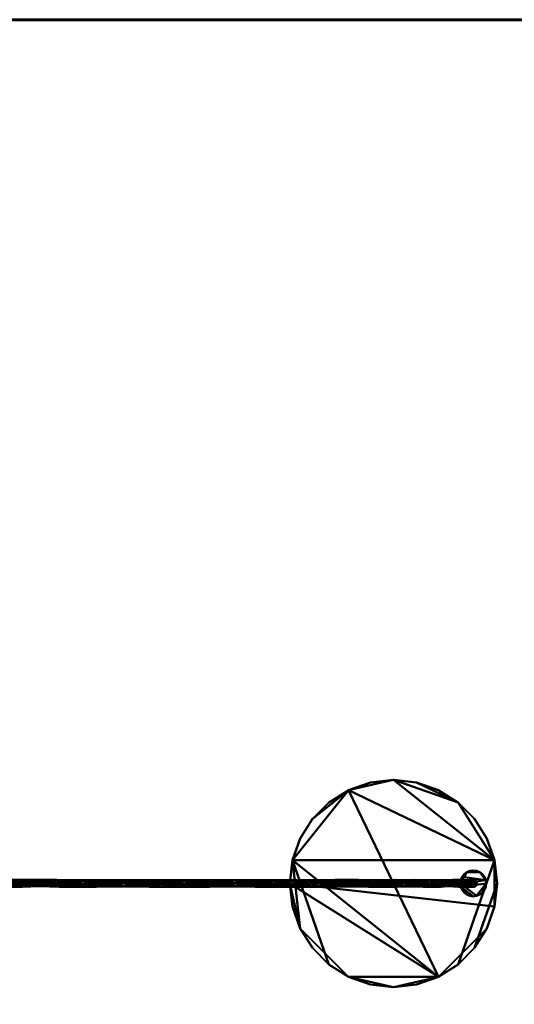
# Model space of a CAD drawing. Header units: millimetres. Extents: x -2000 to 2000, y -2000 to 2000.
# Tile 2 of 3: x -866 to 280, y -280 to 2000. Entities that reach past the tile are written whole.
import ezdxf

# ---------------------------------------------------------------- set-up
doc = ezdxf.new("R2010")
doc.units = ezdxf.units.MM
doc.layers.add('A-FLOR', color=192, linetype='Continuous', lineweight=60)
doc.layers.add('E-LITE-EQPM', color=33, linetype='Continuous', lineweight=40)

msp = doc.modelspace()

# ---------------------------------------------------------------- meshes
at = {"layer": 'A-FLOR'}
mesh = msp.add_polyface(dxfattribs=at)
corners = [(2000, 2000, -300), (2000, -2000, -300), (-2000, -2000, -300), (-2000, 2000, -300)]
mesh.append_faces([[corners[k] for k in face] for face in [(3, 0, 1, 2)]])
mesh = msp.add_polyface(dxfattribs=at)
corners = [(2000, 2000), (-2000, 2000), (-2000, -2000), (2000, -2000)]
mesh.append_faces([[corners[k] for k in face] for face in [(2, 3, 0, 1)]])
mesh = msp.add_polyface(dxfattribs=at)
corners = [(2000, 2000, -300), (-2000, 2000, -300), (-2000, 2000), (2000, 2000)]
mesh.append_faces([[corners[k] for k in face] for face in [(0, 1, 2, 3)]])
at = {"layer": 'E-LITE-EQPM'}
mesh = msp.add_polyface(dxfattribs=at)
corners = [(-240, 0, 30), (-234, -53.4, 30), (-216.2, -104.1, 30), (-187.6, -149.6, 30), (-149.6, -187.6, 30), (-104.1, -216.2, 30), (-53.4, -234, 30), (0, -240, 30), (53.4, -234, 30), (104.1, -216.2, 30), (149.6, -187.6, 30), (187.6, -149.6, 30), (216.2, -104.1, 30), (234, -53.4, 30), (240, 0, 30), (234, 53.4, 30), (216.2, 104.1, 30), (187.6, 149.6, 30), (149.6, 187.6, 30), (104.1, 216.2, 30), (53.4, 234, 30), (0, 240, 30), (-53.4, 234, 30), (-104.1, 216.2, 30), (-149.6, 187.6, 30), (-187.6, 149.6, 30), (-216.2, 104.1, 30), (-234, 53.4, 30)]
mesh.append_faces([[corners[k] for k in face] for face in [(7, 5, 6)]], dxfattribs={"vtx0": -1})
mesh.append_faces([[corners[k] for k in face] for face in [(5, 9, 27, 4), (23, 27, 9)]], dxfattribs={"vtx0": -1, "vtx1": -1, "vtx2": -1})
mesh.append_faces([[corners[k] for k in face] for face in [(15, 18, 21, 23)]], dxfattribs={"vtx0": -1, "vtx1": -1, "vtx2": -1, "vtx3": -1})
mesh.append_faces([[corners[k] for k in face] for face in [(13, 14, 11, 12), (24, 25, 23)]], dxfattribs={"vtx1": -1})
mesh.append_faces([[corners[k] for k in face] for face in [(9, 10, 15, 23)]], dxfattribs={"vtx1": -1, "vtx2": -1, "vtx3": -1})
mesh.append_faces([[corners[k] for k in face] for face in [(10, 11, 14, 15)]], dxfattribs={"vtx1": -1, "vtx3": -1})
mesh.append_faces([[corners[k] for k in face] for face in [(0, 1, 2, 27), (21, 22, 23)]], dxfattribs={"vtx2": -1})
mesh.append_faces([[corners[k] for k in face] for face in [(7, 8, 9, 5), (2, 3, 4, 27), (25, 26, 27, 23)]], dxfattribs={"vtx2": -1, "vtx3": -1})
mesh.append_faces([[corners[k] for k in face] for face in [(15, 16, 17, 18), (18, 19, 20, 21)]], dxfattribs={"vtx3": -1})
mesh = msp.add_polyface(dxfattribs=at)
corners = [(-240, 0), (-234, 53.4), (-216.2, 104.1), (-187.6, 149.6), (-149.6, 187.6), (-104.1, 216.2), (-53.4, 234), (0, 240), (53.4, 234), (104.1, 216.2), (149.6, 187.6), (187.6, 149.6), (216.2, 104.1), (234, 53.4), (240, 0), (234, -53.4), (216.2, -104.1), (187.6, -149.6), (149.6, -187.6), (104.1, -216.2), (53.4, -234), (0, -240), (-53.4, -234), (-104.1, -216.2), (-149.6, -187.6), (-187.6, -149.6), (-216.2, -104.1), (-234, -53.4)]
mesh.append_faces([[corners[k] for k in face] for face in [(10, 8, 9), (5, 3, 4)]], dxfattribs={"vtx0": -1})
mesh.append_faces([[corners[k] for k in face] for face in [(7, 13, 1, 5), (0, 19, 23, 26)]], dxfattribs={"vtx0": -1, "vtx1": -1, "vtx2": -1, "vtx3": -1})
mesh.append_faces([[corners[k] for k in face] for face in [(13, 7, 8, 10), (0, 15, 16, 19)]], dxfattribs={"vtx0": -1, "vtx2": -1, "vtx3": -1})
mesh.append_faces([[corners[k] for k in face] for face in [(20, 21, 19), (27, 0, 26)]], dxfattribs={"vtx1": -1})
mesh.append_faces([[corners[k] for k in face] for face in [(0, 1, 13, 15)]], dxfattribs={"vtx1": -1, "vtx2": -1, "vtx3": -1})
mesh.append_faces([[corners[k] for k in face] for face in [(11, 12, 13, 10), (5, 6, 7), (17, 18, 19, 16), (24, 25, 26, 23), (13, 14, 15)]], dxfattribs={"vtx2": -1})
mesh.append_faces([[corners[k] for k in face] for face in [(1, 2, 3, 5), (21, 22, 23, 19)]], dxfattribs={"vtx2": -1, "vtx3": -1})
mesh = msp.add_polyface(dxfattribs=at)
corners = [(-240, 0, 30), (-234, 53.4, 30), (-216.2, 104.1, 30), (-187.6, 149.6, 30), (-149.6, 187.6, 30), (-104.1, 216.2, 30), (-53.4, 234, 30), (0, 240, 30), (53.4, 234, 30), (104.1, 216.2, 30), (149.6, 187.6, 30), (187.6, 149.6, 30), (216.2, 104.1, 30), (234, 53.4, 30), (240, 0, 30), (240, 0), (234, 53.4), (216.2, 104.1), (187.6, 149.6), (149.6, 187.6), (104.1, 216.2), (53.4, 234), (0, 240), (-53.4, 234), (-104.1, 216.2), (-149.6, 187.6), (-187.6, 149.6), (-216.2, 104.1), (-234, 53.4), (-240, 0)]
mesh.append_faces([[corners[k] for k in face] for face in [(1, 28, 29, 0)]], dxfattribs={"vtx0": -1})
mesh.append_faces([[corners[k] for k in face] for face in [(5, 24, 25, 4), (2, 27, 28, 1), (3, 26, 27, 2), (4, 25, 26, 3), (23, 6, 7, 22)]], dxfattribs={"vtx0": -1, "vtx2": -1})
mesh.append_faces([[corners[k] for k in face] for face in [(15, 16, 13, 14)]], dxfattribs={"vtx1": -1})
mesh.append_faces([[corners[k] for k in face] for face in [(16, 17, 12, 13), (18, 19, 10, 11), (19, 20, 9, 10), (17, 18, 11, 12), (20, 21, 8, 9), (7, 8, 21, 22), (5, 6, 23, 24)]], dxfattribs={"vtx1": -1, "vtx3": -1})
mesh = msp.add_polyface(dxfattribs=at)
corners = [(155, 0, 390), (156, -7.8, 390), (159, -15, 390), (163.8, -21.2, 390), (170, -26, 390), (177.2, -29, 390), (185, -30, 390), (192.8, -29, 390), (200, -26, 390), (206.2, -21.2, 390), (211, -15, 390), (214, -7.8, 390), (215, 0, 390), (214, 7.8, 390), (211, 15, 390), (206.2, 21.2, 390), (200, 26, 390), (192.8, 29, 390), (185, 30, 390), (177.2, 29, 390), (170, 26, 390), (163.8, 21.2, 390), (159, 15, 390), (156, 7.8, 390)]
mesh.append_faces([[corners[k] for k in face] for face in [(22, 20, 21)]], dxfattribs={"vtx0": -1})
mesh.append_faces([[corners[k] for k in face] for face in [(7, 12, 1, 6)]], dxfattribs={"vtx0": -1, "vtx1": -1, "vtx2": -1})
mesh.append_faces([[corners[k] for k in face] for face in [(22, 13, 16, 20)]], dxfattribs={"vtx0": -1, "vtx1": -1, "vtx2": -1, "vtx3": -1})
mesh.append_faces([[corners[k] for k in face] for face in [(1, 12, 13, 0)]], dxfattribs={"vtx0": -1, "vtx2": -1})
mesh.append_faces([[corners[k] for k in face] for face in [(11, 12, 9, 10)]], dxfattribs={"vtx1": -1})
mesh.append_faces([[corners[k] for k in face] for face in [(2, 3, 4, 1), (18, 19, 20)]], dxfattribs={"vtx2": -1})
mesh.append_faces([[corners[k] for k in face] for face in [(7, 8, 9, 12), (4, 5, 6, 1), (16, 17, 18, 20), (22, 23, 0, 13)]], dxfattribs={"vtx2": -1, "vtx3": -1})
mesh.append_faces([[corners[k] for k in face] for face in [(13, 14, 15, 16)]], dxfattribs={"vtx3": -1})
mesh = msp.add_polyface(dxfattribs=at)
corners = [(155, 0, 30), (156, 7.8, 30), (159, 15, 30), (163.8, 21.2, 30), (170, 26, 30), (177.2, 29, 30), (185, 30, 30), (192.8, 29, 30), (200, 26, 30), (206.2, 21.2, 30), (211, 15, 30), (214, 7.8, 30), (215, 0, 30), (214, -7.8, 30), (211, -15, 30), (206.2, -21.2, 30), (200, -26, 30), (192.8, -29, 30), (185, -30, 30), (177.2, -29, 30), (170, -26, 30), (163.8, -21.2, 30), (159, -15, 30), (156, -7.8, 30)]
mesh.append_faces([[corners[k] for k in face] for face in [(4, 2, 3), (15, 12, 13, 14)]], dxfattribs={"vtx0": -1})
mesh.append_faces([[corners[k] for k in face] for face in [(8, 11, 0, 4)]], dxfattribs={"vtx0": -1, "vtx1": -1, "vtx2": -1, "vtx3": -1})
mesh.append_faces([[corners[k] for k in face] for face in [(0, 17, 18, 23)]], dxfattribs={"vtx0": -1, "vtx2": -1})
mesh.append_faces([[corners[k] for k in face] for face in [(0, 11, 12, 17)]], dxfattribs={"vtx0": -1, "vtx2": -1, "vtx3": -1})
mesh.append_faces([[corners[k] for k in face] for face in [(9, 10, 11, 8), (4, 5, 6)]], dxfattribs={"vtx2": -1})
mesh.append_faces([[corners[k] for k in face] for face in [(6, 7, 8, 4), (0, 1, 2, 4), (15, 16, 17, 12), (18, 19, 20, 23)]], dxfattribs={"vtx2": -1, "vtx3": -1})
mesh.append_faces([[corners[k] for k in face] for face in [(20, 21, 22, 23)]], dxfattribs={"vtx3": -1})
mesh = msp.add_polyface(dxfattribs=at)
corners = [(155, 0, 390), (156, 7.8, 390), (159, 15, 390), (163.8, 21.2, 390), (170, 26, 390), (177.2, 29, 390), (185, 30, 390), (192.8, 29, 390), (200, 26, 390), (206.2, 21.2, 390), (211, 15, 390), (214, 7.8, 390), (215, 0, 390), (215, 0, 30), (214, 7.8, 30), (211, 15, 30), (206.2, 21.2, 30), (200, 26, 30), (192.8, 29, 30), (185, 30, 30), (177.2, 29, 30), (170, 26, 30), (163.8, 21.2, 30), (159, 15, 30), (156, 7.8, 30), (155, 0, 30)]
mesh.append_faces([[corners[k] for k in face] for face in [(14, 11, 12, 13), (1, 24, 25, 0)]], dxfattribs={"vtx0": -1})
mesh.append_faces([[corners[k] for k in face] for face in [(10, 15, 16, 9), (8, 17, 18, 7), (9, 16, 17, 8), (7, 18, 19, 6), (11, 14, 15, 10), (5, 20, 21, 4), (4, 21, 22, 3), (2, 23, 24, 1), (3, 22, 23, 2), (20, 5, 6, 19)]], dxfattribs={"vtx0": -1, "vtx2": -1})
mesh = msp.add_polyface(dxfattribs=at)
corners = [(-983.4, 7.2, 1896.1), (-1001.4, 6.3, 1892), (-1044.1, 8, 1907.4), (-967.7, 0, 1896.6), (-1034.4, 0, 1911.4), (-924.7, 6.2, 1881.3), (-902.5, 0, 1876.1), (-901.5, 7.9, 1867.7), (-907.3, 0, 1860.9), (-948.2, 6.2, 1877.8), (-1089, 5.9, 1921.4), (-1137.5, 5.5, 1930), (-1101.1, 0, 1926.2), (-823.5, 6, 1847.5), (-840, 7.9, 1846.6), (-872.3, 5.8, 1865.1), (-837.4, 0, 1855.6), (-1037.8, 0, 1895.8), (-971.8, 0, 1881.2), (-1072.5, 5.7, 1907), (-1106.2, 8, 1918.2), (-1168.8, 0, 1935.1), (-1103.8, 0, 1910.5), (-779.4, 8, 1825), (-842.9, 0, 1840.5), (-804.9, 5.7, 1828.7), (-1170.9, 0, 1919.3)]
mesh.append_faces([[corners[k] for k in face] for face in [(3, 0, 4), (16, 15, 6), (17, 1, 18), (12, 11, 21), (26, 20, 22)]], dxfattribs={"vtx0": -1, "vtx1": -1})
mesh.append_faces([[corners[k] for k in face] for face in [(0, 1, 2), (7, 8, 9), (10, 11, 12), (13, 14, 15), (10, 4, 2), (2, 19, 20), (18, 1, 9), (0, 2, 4), (15, 14, 7), (6, 15, 5), (0, 5, 9), (10, 20, 11), (5, 15, 7), (13, 15, 16), (17, 19, 1), (22, 20, 19), (2, 20, 10), (9, 5, 7), (3, 5, 0), (23, 14, 13), (0, 9, 1), (7, 14, 8), (14, 25, 24), (1, 19, 2)]], dxfattribs={"vtx0": -1, "vtx1": -1, "vtx2": -1})
mesh.append_faces([[corners[k] for k in face] for face in [(5, 3, 6), (10, 12, 4)]], dxfattribs={"vtx0": -1, "vtx2": -1})
mesh.append_faces([[corners[k] for k in face] for face in [(24, 8, 14), (8, 18, 9), (17, 22, 19)]], dxfattribs={"vtx1": -1, "vtx2": -1})
mesh = msp.add_polyface(dxfattribs=at)
corners = [(-940, -7.9, 1882.2), (-1007.1, -7.1, 1902.1), (-1001.3, -6.5, 1892.2), (-1051.2, -6, 1903), (-1037.8, 0, 1895.8), (-1034.4, 0, 1911.4), (-1075.5, -8, 1913.6), (-859.7, -8, 1854.9), (-871.8, -5.2, 1865.6), (-1097.9, -5.9, 1912), (-1103.8, 0, 1910.5), (-1170.9, 0, 1919.3), (-774.3, 0, 1829.4), (-837.4, 0, 1855.6), (-808.1, -6, 1841.6), (-902.5, 0, 1876.1), (-967.7, 0, 1896.6), (-936.7, -5.6, 1873.8), (-971.8, 0, 1881.2), (-907.3, 0, 1860.9), (-1101.1, 0, 1926.2), (-842.9, 0, 1840.5), (-1121.9, -8, 1921.1), (-1138.4, -5.5, 1930.1), (-1168.8, 0, 1935.1), (-819.9, -6.5, 1835.5), (-780.4, 0, 1814.7)]
mesh.append_faces([[corners[k] for k in face] for face in [(10, 9, 11), (18, 2, 4), (21, 7, 19), (26, 25, 21)]], dxfattribs={"vtx0": -1, "vtx1": -1})
mesh.append_faces([[corners[k] for k in face] for face in [(0, 1, 2), (3, 4, 2), (1, 5, 6), (7, 8, 0), (9, 10, 3), (1, 0, 16), (18, 17, 2), (17, 7, 0), (3, 1, 6), (7, 17, 19), (2, 17, 0), (1, 3, 2), (3, 6, 9), (6, 22, 9), (23, 6, 20), (6, 23, 22), (11, 9, 22), (8, 14, 13), (25, 14, 7), (7, 21, 25), (0, 8, 15), (14, 8, 7)]], dxfattribs={"vtx0": -1, "vtx1": -1, "vtx2": -1})
mesh.append_faces([[corners[k] for k in face] for face in [(17, 18, 19), (8, 13, 15), (1, 16, 5)]], dxfattribs={"vtx0": -1, "vtx2": -1})
mesh.append_faces([[corners[k] for k in face] for face in [(12, 13, 14), (15, 16, 0), (5, 20, 6), (10, 4, 3), (20, 24, 23)]], dxfattribs={"vtx1": -1, "vtx2": -1})
mesh = msp.add_polyface(dxfattribs=at)
corners = [(-823.5, 6, 1847.5), (-774.3, 0, 1829.4), (-779.4, 8, 1825), (-652, 7.9, 1764.1), (-658, 0, 1757.6), (-695.5, 6.3, 1781.5), (-622, 5.8, 1755.3), (-575.4, 6.2, 1728.2), (-594.1, 7.8, 1731.3), (-780.4, 0, 1814.7), (-746.1, 6.1, 1804.6), (-717.9, 0, 1788.8), (-550.1, 5.8, 1700.4), (-537.1, 8, 1699.3), (-509.7, 5.9, 1674.5), (-840, 7.9, 1846.6), (-804.9, 5.7, 1828.7), (-718.5, 7.4, 1801.2), (-711.2, 0, 1803.3), (-837.4, 0, 1855.6), (-668.4, 6.1, 1779.4), (-650.6, 0, 1771.7), (-590, 0, 1740.2), (-532.4, 0, 1703.5), (-541, 0, 1690), (-598, 0, 1726.3), (-842.9, 0, 1840.5)]
mesh.append_faces([[corners[k] for k in face] for face in [(9, 10, 11), (18, 17, 1), (22, 6, 21), (4, 8, 25), (26, 16, 9), (25, 12, 24)]], dxfattribs={"vtx0": -1, "vtx1": -1})
mesh.append_faces([[corners[k] for k in face] for face in [(0, 1, 2), (3, 4, 5), (6, 7, 8), (11, 10, 5), (12, 13, 14), (15, 2, 16), (17, 2, 1), (9, 16, 10), (17, 10, 2), (7, 6, 22), (21, 6, 20), (5, 17, 3), (17, 5, 10), (7, 23, 13), (3, 8, 4), (20, 6, 3), (6, 8, 3), (24, 12, 14), (13, 8, 7), (3, 17, 20), (18, 20, 17), (8, 12, 25), (10, 16, 2), (8, 13, 12)]], dxfattribs={"vtx0": -1, "vtx1": -1, "vtx2": -1})
mesh.append_faces([[corners[k] for k in face] for face in [(0, 19, 1), (20, 18, 21), (7, 22, 23)]], dxfattribs={"vtx0": -1, "vtx2": -1})
mesh.append_faces([[corners[k] for k in face] for face in [(4, 11, 5)]], dxfattribs={"vtx1": -1, "vtx2": -1})
mesh = msp.add_polyface(dxfattribs=at)
corners = [(-780.4, 0, 1814.7), (-751.8, -5.6, 1806.5), (-819.9, -6.5, 1835.5), (-624.7, -6.5, 1745.2), (-564.8, -7.6, 1718.8), (-626.1, -7.1, 1755.5), (-774.1, -8, 1822), (-808.1, -6, 1841.6), (-744.5, -5.5, 1815.9), (-711.2, 0, 1803.3), (-774.3, 0, 1829.4), (-688.1, -8, 1783.5), (-590, 0, 1740.2), (-576.4, -6.3, 1717.2), (-708.5, -5.9, 1787.2), (-730.6, -8, 1803.8), (-666.3, -6.4, 1767.1), (-658, 0, 1757.6), (-650.6, 0, 1771.7), (-532.4, 0, 1703.5), (-598, 0, 1726.3), (-520.9, -6, 1694.7), (-500.9, -8, 1675), (-541, 0, 1690), (-717.9, 0, 1788.8)]
mesh.append_faces([[corners[k] for k in face] for face in [(12, 4, 19), (17, 14, 24)]], dxfattribs={"vtx0": -1, "vtx1": -1})
mesh.append_faces([[corners[k] for k in face] for face in [(0, 1, 2), (3, 4, 5), (6, 7, 2), (11, 9, 8), (6, 8, 7), (5, 4, 12), (3, 13, 4), (14, 15, 1), (3, 16, 17), (5, 18, 11), (20, 13, 3), (19, 4, 21), (4, 22, 21), (16, 11, 14), (13, 22, 4), (16, 5, 11), (22, 13, 23), (6, 1, 15), (7, 8, 10), (15, 8, 6), (2, 1, 6), (11, 8, 15), (14, 1, 24), (15, 14, 11), (17, 16, 14), (5, 16, 3)]], dxfattribs={"vtx0": -1, "vtx1": -1, "vtx2": -1})
mesh.append_faces([[corners[k] for k in face] for face in [(8, 9, 10), (3, 17, 20), (5, 12, 18)]], dxfattribs={"vtx0": -1, "vtx2": -1})
mesh.append_faces([[corners[k] for k in face] for face in [(18, 9, 11), (20, 23, 13), (0, 24, 1)]], dxfattribs={"vtx1": -1, "vtx2": -1})
mesh = msp.add_polyface(dxfattribs=at)
corners = [(-424.3, 8, 1618.8), (-430.3, 0, 1612.5), (-463.6, 6.3, 1643), (-484, 0, 1653.7), (-509.7, 5.9, 1674.5), (-394.8, 5.9, 1603.6), (-372, 7.7, 1575), (-351.6, 6.4, 1566.9), (-366.4, 0, 1583.6), (-277, 0, 1480), (-299.3, 5.9, 1505.4), (-259.3, 6.3, 1466.4), (-541, 0, 1690), (-474.8, 0, 1666.8), (-480, 7.5, 1664.1), (-532.4, 0, 1703.5), (-537.1, 8, 1699.3), (-434.9, 6, 1634.6), (-420.6, 0, 1625.2), (-316, 0, 1537.5), (-320.3, 8, 1533.3), (-326.8, 0, 1525.7), (-335.1, 5.8, 1538.6), (-376.7, 0, 1571.4), (-265.7, 0, 1491.3), (-269.2, 7.6, 1487.2)]
mesh.append_faces([[corners[k] for k in face] for face in [(12, 4, 3), (13, 14, 15), (8, 5, 18), (1, 6, 23), (24, 25, 19), (23, 22, 21)]], dxfattribs={"vtx0": -1, "vtx1": -1})
mesh.append_faces([[corners[k] for k in face] for face in [(0, 1, 2), (2, 3, 4), (0, 5, 6), (7, 5, 8), (9, 10, 11), (14, 16, 15), (14, 4, 16), (7, 6, 5), (18, 5, 17), (2, 14, 0), (14, 2, 4), (7, 19, 20), (0, 6, 1), (17, 5, 0), (22, 20, 10), (21, 22, 10), (6, 7, 20), (0, 14, 17), (13, 17, 14), (25, 20, 19), (6, 22, 23), (25, 10, 20), (25, 11, 10), (6, 20, 22)]], dxfattribs={"vtx0": -1, "vtx1": -1, "vtx2": -1})
mesh.append_faces([[corners[k] for k in face] for face in [(17, 13, 18), (7, 8, 19)]], dxfattribs={"vtx0": -1, "vtx2": -1})
mesh.append_faces([[corners[k] for k in face] for face in [(1, 3, 2), (9, 21, 10)]], dxfattribs={"vtx1": -1, "vtx2": -1})
mesh = msp.add_polyface(dxfattribs=at)
corners = [(-484, 0, 1653.7), (-454.5, -5.8, 1635.6), (-500.9, -8, 1675), (-373.5, -7.5, 1575.6), (-376.7, 0, 1571.4), (-326.8, 0, 1525.7), (-342.4, -5.9, 1559.6), (-366.4, 0, 1583.6), (-385.9, -6.3, 1595.7), (-320.7, -8, 1531.9), (-290.6, -6.3, 1497.7), (-265.7, 0, 1491.3), (-316, 0, 1537.5), (-305.6, -5.9, 1526.4), (-269.8, -7.6, 1487.8), (-420.6, 0, 1625.2), (-425, -8, 1621.1), (-277, 0, 1480), (-462.6, -8, 1648.5), (-479, -5.9, 1666.5), (-414.8, -5.9, 1605.6), (-430.3, 0, 1612.5), (-474.8, 0, 1666.8), (-520.9, -6, 1694.7), (-532.4, 0, 1703.5), (-541, 0, 1690)]
mesh.append_faces([[corners[k] for k in face] for face in [(4, 20, 21), (0, 2, 25)]], dxfattribs={"vtx0": -1, "vtx1": -1})
mesh.append_faces([[corners[k] for k in face] for face in [(0, 1, 2), (6, 7, 8), (9, 5, 10), (9, 13, 6), (12, 6, 13), (10, 14, 9), (8, 15, 16), (9, 3, 5), (9, 6, 3), (18, 19, 2), (20, 16, 1), (8, 3, 6), (3, 8, 16), (3, 20, 4), (9, 14, 13), (11, 13, 14), (19, 22, 23), (20, 1, 21), (18, 1, 16), (3, 16, 20), (16, 15, 19), (2, 1, 18), (19, 18, 16), (2, 19, 23)]], dxfattribs={"vtx0": -1, "vtx1": -1, "vtx2": -1})
mesh.append_faces([[corners[k] for k in face] for face in [(3, 4, 5), (6, 12, 7), (1, 0, 21), (19, 15, 22), (8, 7, 15)]], dxfattribs={"vtx0": -1, "vtx2": -1})
mesh.append_faces([[corners[k] for k in face] for face in [(11, 12, 13), (5, 17, 10), (22, 24, 23)]], dxfattribs={"vtx1": -1, "vtx2": -1})
mesh = msp.add_polyface(dxfattribs=at)
corners = [(-251.6, -5.9, 1457.7), (-290.6, -6.3, 1497.7), (-277, 0, 1480), (-153.4, -5.9, 1362.2), (-173.4, 0, 1390.6), (-190.1, -6.4, 1405.4), (-114, -6.3, 1293.4), (-103.3, 0, 1273), (-82.5, -5.9, 1247.3), (-138.2, -8, 1332.7), (-144.5, 0, 1326.7), (-182, -7.7, 1385), (-67, 0, 1216), (-90.2, 0, 1282.2), (-92.9, -7.5, 1277), (-53.5, 0, 1224.6), (-122.4, -6, 1322.1), (-131.8, 0, 1336.4), (-57.7, -8, 1219.9), (-219.5, 0, 1441), (-223.7, -8, 1436.7), (-231.3, 0, 1430.2), (-218.4, -5.8, 1421.9), (-185.6, 0, 1380.3), (-265.7, 0, 1491.3), (-269.8, -7.6, 1487.8)]
mesh.append_faces([[corners[k] for k in face] for face in [(12, 8, 7), (13, 14, 15), (4, 3, 17), (10, 11, 23), (24, 25, 19), (23, 22, 21)]], dxfattribs={"vtx0": -1, "vtx1": -1})
mesh.append_faces([[corners[k] for k in face] for face in [(0, 1, 2), (3, 4, 5), (6, 7, 8), (9, 10, 6), (9, 3, 11), (14, 8, 18), (5, 11, 3), (17, 3, 16), (6, 14, 9), (14, 6, 8), (5, 19, 20), (9, 11, 10), (16, 3, 9), (22, 20, 0), (21, 22, 0), (11, 5, 20), (9, 14, 16), (13, 16, 14), (25, 20, 19), (11, 22, 23), (25, 0, 20), (25, 1, 0), (11, 20, 22)]], dxfattribs={"vtx0": -1, "vtx1": -1, "vtx2": -1})
mesh.append_faces([[corners[k] for k in face] for face in [(16, 13, 17), (5, 4, 19)]], dxfattribs={"vtx0": -1, "vtx2": -1})
mesh.append_faces([[corners[k] for k in face] for face in [(10, 7, 6), (2, 21, 0)]], dxfattribs={"vtx1": -1, "vtx2": -1})
mesh = msp.add_polyface(dxfattribs=at)
corners = [(-225.1, 8, 1436.3), (-231.3, 0, 1430.2), (-259.3, 6.3, 1466.4), (-197.4, 5.9, 1414.6), (-173.4, 0, 1390.6), (-161.3, 6.3, 1371.1), (-103.3, 0, 1273), (-121.4, 5.8, 1302.5), (-82, 8, 1256.1), (-185.6, 0, 1380.3), (-181.4, 7.5, 1383.5), (-265.7, 0, 1491.3), (-219.5, 0, 1441), (-230.6, 5.9, 1451.4), (-269.2, 7.6, 1487.2), (-131.8, 0, 1336.4), (-135.9, 8, 1332), (-277, 0, 1480), (-108.5, 8, 1294.4), (-90.5, 5.9, 1278), (-151.4, 5.9, 1342.2), (-144.5, 0, 1326.7), (-90.2, 0, 1282.2), (-62.3, 6, 1236.1), (-67, 0, 1216)]
mesh.append_faces([[corners[k] for k in face] for face in [(9, 20, 21), (6, 8, 24)]], dxfattribs={"vtx0": -1, "vtx1": -1})
mesh.append_faces([[corners[k] for k in face] for face in [(0, 1, 2), (3, 4, 5), (6, 7, 8), (0, 13, 3), (12, 3, 13), (2, 14, 0), (5, 15, 16), (0, 10, 1), (0, 3, 10), (18, 19, 8), (20, 16, 7), (5, 10, 3), (10, 5, 16), (10, 20, 9), (0, 14, 13), (11, 13, 14), (19, 22, 23), (20, 7, 21), (18, 7, 16), (10, 16, 20), (16, 15, 19), (8, 7, 18), (19, 18, 16), (8, 19, 23)]], dxfattribs={"vtx0": -1, "vtx1": -1, "vtx2": -1})
mesh.append_faces([[corners[k] for k in face] for face in [(3, 12, 4), (7, 6, 21), (19, 15, 22), (5, 4, 15)]], dxfattribs={"vtx0": -1, "vtx2": -1})
mesh.append_faces([[corners[k] for k in face] for face in [(9, 1, 10), (11, 12, 13), (1, 17, 2)]], dxfattribs={"vtx1": -1, "vtx2": -1})
mesh = msp.add_polyface(dxfattribs=at)
corners = [(240, 0, 30), (234, -53.4, 30), (216.2, -104.1, 30), (187.6, -149.6, 30), (149.6, -187.6, 30), (104.1, -216.2, 30), (53.4, -234, 30), (0, -240, 30), (-53.4, -234, 30), (-104.1, -216.2, 30), (-149.6, -187.6, 30), (-187.6, -149.6, 30), (-216.2, -104.1, 30), (-234, -53.4, 30), (-240, 0, 30), (-240, 0), (-234, -53.4), (-216.2, -104.1), (-187.6, -149.6), (-149.6, -187.6), (-104.1, -216.2), (-53.4, -234), (0, -240), (53.4, -234), (104.1, -216.2), (149.6, -187.6), (187.6, -149.6), (216.2, -104.1), (234, -53.4), (240, 0)]
mesh.append_faces([[corners[k] for k in face] for face in [(1, 28, 29, 0)]], dxfattribs={"vtx0": -1})
mesh.append_faces([[corners[k] for k in face] for face in [(2, 27, 28, 1), (3, 26, 27, 2), (25, 4, 5, 24), (4, 25, 26, 3)]], dxfattribs={"vtx0": -1, "vtx2": -1})
mesh.append_faces([[corners[k] for k in face] for face in [(15, 16, 13, 14)]], dxfattribs={"vtx1": -1})
mesh.append_faces([[corners[k] for k in face] for face in [(16, 17, 12, 13), (18, 19, 10, 11), (19, 20, 9, 10), (17, 18, 11, 12), (20, 21, 8, 9), (7, 8, 21, 22), (22, 23, 6, 7), (23, 24, 5, 6)]], dxfattribs={"vtx1": -1, "vtx3": -1})
mesh = msp.add_polyface(dxfattribs=at)
corners = [(31.8, 0, 1039.1), (47.6, -6.1, 1010.9), (24.5, -6.3, 1061.5), (68, -8, 977.6), (71.7, -5.7, 952.1), (89.6, -7.9, 917), (-82.5, -5.9, 1247.3), (-56.6, -5.8, 1206.9), (-57.7, -8, 1219.9), (90.5, -6, 933.5), (72.4, 0, 982.7), (57.7, 0, 976.6), (7.1, -7.9, 1105), (0.6, 0, 1099), (-1.7, -5.8, 1135), (-28.8, -6.2, 1181.6), (-25.7, -7.8, 1162.9), (44.2, -7.4, 1038.5), (46.3, 0, 1045.8), (22.4, -6.1, 1088.6), (14.7, 0, 1106.4), (-16.8, 0, 1167), (-53.5, 0, 1224.6), (-67, 0, 1216), (-30.7, 0, 1159), (-92.9, -7.5, 1277), (83.5, 0, 914.1)]
mesh.append_faces([[corners[k] for k in face] for face in [(11, 1, 0), (18, 17, 10), (21, 14, 20), (13, 16, 24), (26, 4, 11), (24, 7, 23)]], dxfattribs={"vtx0": -1, "vtx1": -1})
mesh.append_faces([[corners[k] for k in face] for face in [(0, 1, 2), (3, 4, 5), (6, 7, 8), (9, 10, 3), (11, 4, 1), (12, 13, 2), (14, 15, 16), (17, 3, 10), (17, 1, 3), (15, 14, 21), (20, 14, 19), (2, 17, 12), (17, 2, 1), (15, 22, 8), (12, 16, 13), (19, 14, 12), (14, 16, 12), (23, 7, 6), (8, 16, 15), (12, 17, 19), (18, 19, 17), (25, 8, 22), (16, 7, 24), (1, 4, 3), (16, 8, 7)]], dxfattribs={"vtx0": -1, "vtx1": -1, "vtx2": -1})
mesh.append_faces([[corners[k] for k in face] for face in [(19, 18, 20), (15, 21, 22)]], dxfattribs={"vtx0": -1, "vtx2": -1})
mesh.append_faces([[corners[k] for k in face] for face in [(13, 0, 2)]], dxfattribs={"vtx1": -1, "vtx2": -1})
mesh = msp.add_polyface(dxfattribs=at)
corners = [(32.1, 6.5, 1067.8), (7.7, 8, 1105.4), (6.5, 5.7, 1120.2), (52.4, 5.5, 1027.2), (81.7, 7.8, 946.6), (47.9, 8, 1022.7), (-46.1, 6, 1190.4), (-82, 8, 1256.1), (-38.2, 7.6, 1192.2), (0.6, 0, 1099), (-17.2, 6.3, 1141.6), (27.3, 7.8, 1063.4), (-30.7, 0, 1159), (-67, 0, 1216), (-13.6, 7.8, 1148.8), (14.7, 0, 1106.4), (-16.8, 0, 1167), (73.2, 5.7, 948.2), (83.5, 0, 914.1), (57.7, 0, 976.6), (31.8, 0, 1039.1), (-53.5, 0, 1224.6), (-90.2, 0, 1282.2), (-62.3, 6, 1236.1), (46.3, 0, 1045.8), (72.4, 0, 982.7)]
mesh.append_faces([[corners[k] for k in face] for face in [(15, 2, 16), (20, 5, 19), (16, 8, 21), (9, 11, 20)]], dxfattribs={"vtx0": -1, "vtx1": -1})
mesh.append_faces([[corners[k] for k in face] for face in [(0, 1, 2), (3, 4, 5), (6, 7, 8), (1, 9, 10), (0, 11, 1), (1, 10, 14), (0, 3, 5), (17, 5, 4), (5, 17, 19), (6, 10, 12), (21, 8, 23), (8, 7, 23), (7, 6, 13), (14, 10, 6), (14, 6, 8), (8, 16, 14), (1, 11, 9), (0, 5, 11), (14, 2, 1), (16, 2, 14), (15, 0, 2), (3, 0, 24), (5, 20, 11), (4, 3, 25)]], dxfattribs={"vtx0": -1, "vtx1": -1, "vtx2": -1})
mesh.append_faces([[corners[k] for k in face] for face in [(6, 12, 13), (17, 18, 19), (0, 15, 24)]], dxfattribs={"vtx0": -1, "vtx2": -1})
mesh.append_faces([[corners[k] for k in face] for face in [(22, 21, 23), (9, 12, 10), (24, 25, 3)]], dxfattribs={"vtx1": -1, "vtx2": -1})
mesh = msp.add_polyface(dxfattribs=at)
corners = [(138.8, 0, 719.2), (150, -5.7, 684.5), (135, -6.3, 755.6), (139.1, -7.2, 773.6), (150.4, -8, 712.9), (98.6, 0, 919.6), (108.1, -5.8, 884.7), (119.1, 0, 854.5), (124.3, -6.2, 832.3), (110.7, -7.9, 855.5), (90.5, -6, 933.5), (164.4, -5.9, 668), (161.2, -8, 650.8), (173, -5.5, 619.5), (139.6, 0, 789.3), (154.4, 0, 722.6), (120.8, -6.2, 808.8), (124.2, 0, 785.2), (169.2, 0, 655.9), (89.6, -7.9, 917), (103.9, 0, 849.7), (162.3, 0, 586.1), (171.3, -8, 588.9), (153.5, 0, 653.2), (68, -8, 977.6), (72.4, 0, 982.7), (83.5, 0, 914.1), (71.7, -5.7, 952.1)]
mesh.append_faces([[corners[k] for k in face] for face in [(5, 6, 7), (14, 3, 15), (0, 2, 17), (21, 12, 23)]], dxfattribs={"vtx0": -1, "vtx1": -1})
mesh.append_faces([[corners[k] for k in face] for face in [(0, 1, 2), (3, 2, 4), (8, 6, 9), (10, 6, 5), (7, 6, 8), (11, 12, 13), (16, 8, 9), (17, 2, 16), (1, 12, 4), (10, 19, 6), (9, 20, 16), (12, 21, 22), (11, 15, 4), (4, 12, 11), (23, 12, 1), (3, 4, 15), (3, 8, 16), (6, 19, 9), (14, 8, 3), (24, 19, 10), (3, 16, 2), (9, 19, 20), (19, 27, 26), (2, 1, 4)]], dxfattribs={"vtx0": -1, "vtx1": -1, "vtx2": -1})
mesh.append_faces([[corners[k] for k in face] for face in [(11, 18, 15), (8, 14, 7), (10, 5, 25)]], dxfattribs={"vtx0": -1, "vtx2": -1})
mesh.append_faces([[corners[k] for k in face] for face in [(26, 20, 19), (20, 17, 16), (0, 23, 1)]], dxfattribs={"vtx1": -1, "vtx2": -1})
mesh = msp.add_polyface(dxfattribs=at)
corners = [(143.6, 6.9, 722.5), (138.1, 8, 766.2), (156.6, 8, 681.5), (115.6, 7.8, 849.9), (96.1, 6.8, 889.8), (100.2, 7.5, 899.2), (129.9, 5.8, 773.5), (169.2, 0, 655.9), (169.3, 6.5, 635.4), (171.3, 8, 588.9), (161.8, 7.4, 634.2), (153.5, 0, 653.2), (151.2, 5.5, 677.1), (83.5, 0, 914.1), (73.2, 5.7, 948.2), (139.6, 0, 789.3), (162.3, 0, 586.1), (72.4, 0, 982.7), (98.6, 0, 919.6), (81.7, 7.8, 946.6), (119.1, 0, 854.5), (154.4, 0, 722.6), (117.1, 6.1, 820.6), (138.8, 0, 719.2), (124.2, 0, 785.2), (103.9, 0, 849.7)]
mesh.append_faces([[corners[k] for k in face] for face in [(25, 22, 24), (23, 12, 11), (20, 5, 18)]], dxfattribs={"vtx0": -1, "vtx1": -1})
mesh.append_faces([[corners[k] for k in face] for face in [(0, 1, 2), (3, 4, 5), (1, 0, 6), (2, 7, 8), (9, 10, 8), (10, 11, 12), (13, 14, 4), (3, 15, 1), (5, 20, 3), (22, 4, 3), (23, 0, 12), (1, 6, 22), (22, 6, 24), (19, 5, 4), (19, 4, 14), (4, 22, 25), (1, 22, 3), (12, 0, 2), (23, 6, 0), (10, 12, 2), (16, 10, 9), (2, 8, 10), (1, 21, 2), (19, 18, 5)]], dxfattribs={"vtx0": -1, "vtx1": -1, "vtx2": -1})
mesh.append_faces([[corners[k] for k in face] for face in [(2, 21, 7), (1, 15, 21)]], dxfattribs={"vtx0": -1, "vtx2": -1})
mesh.append_faces([[corners[k] for k in face] for face in [(16, 11, 10), (17, 18, 19), (25, 13, 4), (23, 24, 6), (20, 15, 3)]], dxfattribs={"vtx1": -1, "vtx2": -1})
mesh = msp.add_polyface(dxfattribs=at)
corners = [(215, 0, 390), (214, -7.8, 390), (211, -15, 390), (206.2, -21.2, 390), (200, -26, 390), (192.8, -29, 390), (185, -30, 390), (177.2, -29, 390), (170, -26, 390), (163.8, -21.2, 390), (159, -15, 390), (156, -7.8, 390), (155, 0, 390), (155, 0, 30), (156, -7.8, 30), (159, -15, 30), (163.8, -21.2, 30), (170, -26, 30), (177.2, -29, 30), (185, -30, 30), (192.8, -29, 30), (200, -26, 30), (206.2, -21.2, 30), (211, -15, 30), (214, -7.8, 30), (215, 0, 30)]
mesh.append_faces([[corners[k] for k in face] for face in [(1, 24, 25, 0)]], dxfattribs={"vtx0": -1})
mesh.append_faces([[corners[k] for k in face] for face in [(11, 14, 15, 10), (10, 15, 16, 9), (8, 17, 18, 7), (9, 16, 17, 8), (7, 18, 19, 6), (5, 20, 21, 4), (4, 21, 22, 3), (2, 23, 24, 1), (3, 22, 23, 2), (20, 5, 6, 19)]], dxfattribs={"vtx0": -1, "vtx2": -1})
mesh.append_faces([[corners[k] for k in face] for face in [(12, 13, 14, 11)]], dxfattribs={"vtx2": -1})
mesh = msp.add_polyface(dxfattribs=at)
corners = [(189, -6.9, 384), (190.7, -5.7, 384), (188.6, -6, 456.1), (181.9, -8, 480.2), (174.2, 0, 447.9), (183.7, -8, 431.8), (185.8, -5.8, 504.6), (190.2, 0, 447.9), (187, 0, 520.5), (181.5, -5.3, 555.8), (177.6, -8, 534.7), (179.3, -5.7, 384), (178.1, -4, 384), (178.1, 0, 588.2), (173, -5.5, 619.5), (169.2, 0, 655.9), (171.3, -8, 588.9), (162.3, 0, 586.1), (171.1, 0, 519.1), (177.3, -2.1, 384), (181, -6.9, 384), (187.1, -7.7, 384), (185, -8, 384), (182.9, -7.7, 384), (164.4, -5.9, 668), (192.7, -2.1, 384), (193, 0, 384), (177, 0, 384), (161.2, -8, 650.8), (191.9, -4, 384)]
mesh.append_faces([[corners[k] for k in face] for face in [(11, 5, 12), (15, 14, 13), (20, 5, 11), (21, 5, 22), (22, 5, 23), (25, 7, 29), (18, 10, 17)]], dxfattribs={"vtx0": -1, "vtx1": -1})
mesh.append_faces([[corners[k] for k in face] for face in [(3, 4, 5), (9, 10, 6), (2, 5, 0), (10, 3, 6), (9, 13, 14), (8, 9, 6), (16, 17, 10), (16, 10, 9), (10, 18, 3), (12, 5, 4), (24, 14, 15), (28, 16, 14), (29, 7, 2), (6, 2, 7), (2, 3, 5), (2, 6, 3), (9, 14, 16)]], dxfattribs={"vtx0": -1, "vtx1": -1, "vtx2": -1})
mesh.append_faces([[corners[k] for k in face] for face in [(6, 7, 8), (9, 8, 13), (4, 19, 12), (5, 20, 23), (5, 21, 0)]], dxfattribs={"vtx0": -1, "vtx2": -1})
mesh.append_faces([[corners[k] for k in face] for face in [(0, 1, 2), (18, 4, 3), (1, 29, 2)]], dxfattribs={"vtx1": -1, "vtx2": -1})
mesh.append_faces([[corners[k] for k in face] for face in [(25, 26, 7), (4, 27, 19)]], dxfattribs={"vtx2": -1})
mesh = msp.add_polyface(dxfattribs=at)
corners = [(181.9, 8, 480.2), (174.1, 7.1, 532.6), (181.5, 6.7, 540.8), (169.3, 6.5, 635.4), (177.6, 5.7, 585.4), (171.3, 8, 588.9), (174.2, 0, 447.9), (178.1, 0, 588.2), (187.6, 7.2, 436.5), (191.9, 4, 384), (190.7, 5.7, 384), (179.3, 5.7, 384), (179.7, 6.6, 436.5), (181, 6.9, 384), (190.2, 0, 447.9), (188.1, 5, 483.6), (187, 0, 520.5), (178.1, 4, 384), (193, 0, 384), (192.7, 2.1, 384), (189, 6.9, 384), (187.1, 7.7, 384), (185, 8, 384), (182.9, 7.7, 384), (177.3, 2.1, 384), (177, 0, 384), (171.1, 0, 519.1), (162.3, 0, 586.1), (169.2, 0, 655.9)]
mesh.append_faces([[corners[k] for k in face] for face in [(11, 12, 13), (14, 15, 16), (17, 12, 11), (9, 14, 19), (21, 8, 20), (7, 3, 28)]], dxfattribs={"vtx0": -1, "vtx1": -1})
mesh.append_faces([[corners[k] for k in face] for face in [(0, 1, 2), (3, 4, 5), (6, 1, 0), (3, 7, 4), (1, 5, 2), (8, 14, 9), (16, 15, 2), (15, 14, 8), (12, 8, 22), (15, 8, 0), (6, 0, 12), (0, 2, 15), (0, 8, 12), (12, 24, 6), (5, 4, 2), (1, 27, 5), (7, 2, 4)]], dxfattribs={"vtx0": -1, "vtx1": -1, "vtx2": -1})
mesh.append_faces([[corners[k] for k in face] for face in [(8, 9, 10), (8, 21, 22), (1, 26, 27)]], dxfattribs={"vtx0": -1, "vtx2": -1})
mesh.append_faces([[corners[k] for k in face] for face in [(10, 20, 8), (22, 23, 12), (7, 16, 2), (17, 24, 12), (6, 26, 1), (23, 13, 12)]], dxfattribs={"vtx1": -1, "vtx2": -1})
mesh.append_faces([[corners[k] for k in face] for face in [(14, 18, 19), (24, 25, 6)]], dxfattribs={"vtx2": -1})
mesh = msp.add_polyface(dxfattribs=at)
corners = [(177, 0, 384), (177.3, 2.1, 384), (178.1, 4, 384), (179.3, 5.7, 384), (181, 6.9, 384), (182.9, 7.7, 384), (185, 8, 384), (187.1, 7.7, 384), (189, 6.9, 384), (190.7, 5.7, 384), (191.9, 4, 384), (192.7, 2.1, 384), (193, 0, 384), (192.7, -2.1, 384), (191.9, -4, 384), (190.7, -5.7, 384), (189, -6.9, 384), (187.1, -7.7, 384), (185, -8, 384), (182.9, -7.7, 384), (181, -6.9, 384), (179.3, -5.7, 384), (178.1, -4, 384), (177.3, -2.1, 384)]
mesh.append_faces([[corners[k] for k in face] for face in [(13, 10, 11, 12), (18, 15, 16, 17), (22, 20, 21)]], dxfattribs={"vtx0": -1})
mesh.append_faces([[corners[k] for k in face] for face in [(15, 1, 13, 14)]], dxfattribs={"vtx0": -1, "vtx1": -1})
mesh.append_faces([[corners[k] for k in face] for face in [(8, 13, 1, 4), (1, 15, 20, 22)]], dxfattribs={"vtx0": -1, "vtx1": -1, "vtx2": -1, "vtx3": -1})
mesh.append_faces([[corners[k] for k in face] for face in [(3, 4, 1, 2)]], dxfattribs={"vtx1": -1})
mesh.append_faces([[corners[k] for k in face] for face in [(4, 5, 6), (23, 0, 1, 22)]], dxfattribs={"vtx2": -1})
mesh.append_faces([[corners[k] for k in face] for face in [(6, 7, 8, 4), (8, 9, 10, 13), (18, 19, 20, 15)]], dxfattribs={"vtx2": -1, "vtx3": -1})

doc.saveas('drawing.dxf')
